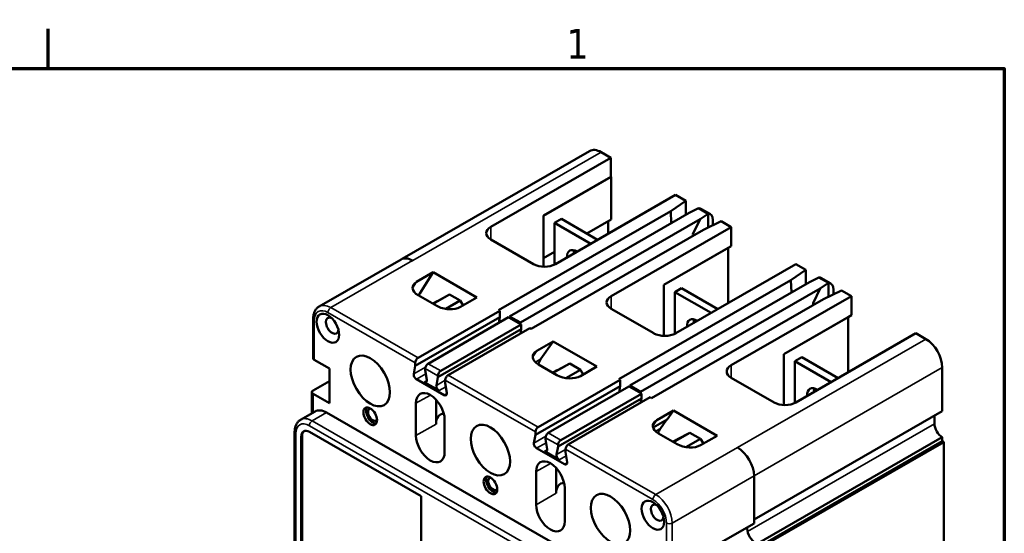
# Model space of a CAD drawing. Header units: inches. Extents: x 0.1 to 18.7, y 0.4 to 11.8.
# Tile 26 of 26: x 14 to 18.5, y 9.4 to 11.8. Entities that reach past the tile are written whole.
import ezdxf

# ---------------------------------------------------------------- set-up
doc = ezdxf.new("R2010")
doc.units = ezdxf.units.IN
doc.header["$LTSCALE"] = 1.111111
doc.header["$MEASUREMENT"] = 0
for name, color, linetype, lineweight in [('Border (ANSI)', 7, 'Continuous', 70), ('Visible (ANSI)', 7, 'Continuous', 50), ('Visible Narrow (ANSI)', 7, 'Continuous', 35)]:
    doc.layers.add(name, color=color, linetype=linetype, lineweight=lineweight)
doc.styles.add('Note Text (ANSI)', font='tahoma.ttf')

# ---------------------------------------------------------------- blocks, each defined once
blk = doc.blocks.new('Borders Default Border')
at = {"layer": 'Border (ANSI)'}
blk.add_line((12.75, 10.38), (12.75, 10.54), dxfattribs=at)
at = {"layer": 'Border (ANSI)', "flags": 128}
blk.add_lwpolyline([(0.38, 0.62), (0.38, 10.38), (16.62, 10.38), (16.62, 0.62), (0.38, 0.62)], dxfattribs=at)
at = {"layer": 'Border (ANSI)', "insert": (14.8479, 10.42), "char_height": 0.12, "attachment_point": 7, "style": 'Note Text (ANSI)'}
blk.add_mtext('1', dxfattribs=at)

msp = doc.modelspace()

# ---------------------------------------------------------------- linework, layer by layer
at = {"layer": 'Visible (ANSI)'}
for p, q in [((16.6016, 11.1617), (15.7586, 10.6762)), ((16.6975, 11.1313), (16.1574, 10.8203)), ((16.6537, 11.1566), (16.6975, 11.1313)), ((16.6975, 11.0455), (16.6975, 11.1313)), ((16.6975, 11.0455), (16.3942, 10.8708)), ((16.3952, 10.8703), (16.6985, 11.0449)), ((16.6985, 11.0449), (16.6975, 11.0455)), ((16.6985, 10.8537), (16.6985, 11.0449)), ((16.9882, 10.9639), (16.4481, 10.6529)), ((17.034, 10.9376), (16.9664, 10.8914)), ((16.9882, 10.9639), (17.034, 10.9376)), ((17.034, 10.9376), (17.034, 10.8738)), ((17.0496, 10.8828), (17.0921, 10.9041)), ((17.1353, 10.8792), (17.0921, 10.9041)), ((17.1451, 10.8774), (17.1056, 10.9002)), ((16.1929, 10.446), (16.9664, 10.8914)), ((16.242, 10.4177), (17.0496, 10.8828)), ((16.2907, 10.3897), (17.0983, 10.8547)), ((16.3942, 10.8708), (16.3942, 10.6796)), ((16.3952, 10.8703), (16.3942, 10.8708)), ((16.3952, 10.6791), (16.3952, 10.8703)), ((16.4447, 10.8381), (16.4754, 10.8558)), ((16.6379, 10.7622), (16.4754, 10.8558)), ((16.5887, 10.7905), (16.6985, 10.8537)), ((16.9664, 10.8914), (16.9691, 10.8364)), ((17.0666, 10.7878), (17.0983, 10.8547)), ((17.1353, 10.8792), (17.0983, 10.8547)), ((17.1353, 10.8792), (17.1353, 10.8175)), ((17.1558, 10.8505), (17.1558, 10.8274)), ((16.3398, 10.3614), (17.1133, 10.8068)), ((16.6072, 10.7445), (16.4447, 10.8381)), ((16.4447, 10.8381), (16.4447, 10.6511)), ((16.6847, 10.7892), (16.6847, 10.8458)), ((17.2386, 10.8197), (16.6985, 10.5087)), ((17.1133, 10.8068), (17.1935, 10.8457)), ((17.1935, 10.8457), (17.2386, 10.8197)), ((17.2386, 10.734), (17.2386, 10.8197)), ((16.3499, 10.6529), (16.1574, 10.7637)), ((17.067, 10.7801), (17.0666, 10.7878)), ((17.2386, 10.734), (16.9354, 10.5593)), ((16.9354, 10.5593), (17.2249, 10.726)), ((17.2386, 10.734), (17.2249, 10.726)), ((17.2249, 10.726), (17.2249, 10.477)), ((15.7539, 10.6739), (15.3858, 10.462)), ((16.3942, 10.6413), (16.3942, 10.6796)), ((16.3942, 10.6796), (16.3952, 10.6791)), ((16.3952, 10.6791), (16.4447, 10.7076)), ((15.8064, 10.6686), (15.806, 10.6688)), ((17.5293, 10.6523), (16.9892, 10.3413)), ((17.507, 10.5801), (17.5745, 10.6263)), ((17.5293, 10.6523), (17.5745, 10.6263)), ((17.5745, 10.6263), (17.5745, 10.5625)), ((15.8981, 10.6158), (15.8242, 10.5732)), ((15.8981, 10.6158), (15.8383, 10.5202)), ((15.8981, 10.6158), (16.0945, 10.5027)), ((17.6327, 10.5928), (17.5901, 10.5715)), ((17.6759, 10.5679), (17.6327, 10.5928)), ((17.687, 10.5654), (17.6449, 10.5896)), ((16.7335, 10.1347), (17.507, 10.5801)), ((16.7826, 10.1064), (17.5901, 10.5715)), ((16.8313, 10.0784), (17.6389, 10.5434)), ((16.9354, 10.3296), (16.9354, 10.5593)), ((16.9849, 10.5271), (17.0155, 10.5447)), ((17.179, 10.4506), (17.0155, 10.5447)), ((17.507, 10.5801), (17.5097, 10.5252)), ((17.6071, 10.4765), (17.6389, 10.5434)), ((17.6389, 10.5434), (17.6759, 10.5679)), ((17.6759, 10.5679), (17.6759, 10.5062)), ((17.6991, 10.5377), (17.6991, 10.5175)), ((15.9148, 10.4645), (15.8307, 10.5129)), ((15.9722, 10.5163), (15.8986, 10.4739)), ((15.9172, 10.4865), (15.9722, 10.5163)), ((15.9722, 10.5163), (16.0204, 10.4886)), ((16.0945, 10.5027), (16.0207, 10.4601)), ((16.8804, 10.0501), (17.6539, 10.4955)), ((17.1484, 10.4329), (16.9849, 10.5271)), ((16.9849, 10.5271), (16.9849, 10.339)), ((17.7788, 10.5087), (17.2386, 10.1976)), ((17.734, 10.5344), (17.6539, 10.4955)), ((17.734, 10.5344), (17.7788, 10.5087)), ((17.7788, 10.5087), (17.7788, 10.4225)), ((15.8969, 10.4749), (15.9159, 10.4858)), ((16.0204, 10.4886), (15.9552, 10.4511)), ((16.0204, 10.4886), (16.033, 10.4672)), ((16.891, 10.3413), (16.6985, 10.4521)), ((17.6075, 10.4688), (17.6071, 10.4765)), ((15.3588, 10.4068), (15.3588, 10.2296)), ((15.818, 10.1953), (16.1986, 10.4146)), ((16.1986, 10.4427), (15.8305, 10.2307)), ((15.8757, 10.2047), (16.2379, 10.4133)), ((16.1986, 10.4427), (16.1929, 10.446)), ((16.1954, 10.397), (16.1986, 10.4146)), ((16.1986, 10.4427), (16.1986, 10.4146)), ((16.2417, 10.4111), (16.2379, 10.4133)), ((16.2417, 10.4111), (16.242, 10.4177)), ((16.2417, 10.4111), (16.2911, 10.3827)), ((16.242, 10.4177), (16.2907, 10.3897)), ((17.7788, 10.4225), (17.4755, 10.2478)), ((17.4755, 10.2478), (17.7651, 10.4145)), ((17.7788, 10.4225), (17.7651, 10.4145)), ((17.7651, 10.4145), (17.7651, 10.1659)), ((15.9323, 10.1721), (16.2945, 10.3807)), ((16.3337, 10.3649), (15.9657, 10.1529)), ((16.1954, 10.397), (16.1936, 10.3878)), ((16.1954, 10.397), (16.1958, 10.389)), ((16.2911, 10.3827), (16.2907, 10.3897)), ((16.2945, 10.3807), (16.2911, 10.3827)), ((16.2945, 10.3594), (16.2945, 10.3807)), ((16.3398, 10.3614), (16.3337, 10.3649)), ((15.9197, 10.1435), (16.2945, 10.3594)), ((16.2927, 10.3499), (16.2909, 10.3402)), ((16.2927, 10.3499), (16.2945, 10.3594)), ((16.2931, 10.3415), (16.2927, 10.3499)), ((18.0695, 10.3413), (17.5293, 10.0302)), ((18.0695, 10.3413), (18.1139, 10.3157)), ((16.4382, 10.3047), (16.3644, 10.2622)), ((16.4382, 10.3047), (16.383, 10.2259)), ((16.4382, 10.3047), (16.6347, 10.1916)), ((17.4755, 10.0186), (17.4755, 10.2478)), ((17.525, 10.216), (17.5557, 10.2337)), ((17.7192, 10.1395), (17.5557, 10.2337)), ((15.364, 10.2224), (15.4316, 10.1835)), ((15.4316, 10.1835), (15.4316, 10.0272)), ((15.8112, 10.1588), (15.818, 10.1953)), ((15.818, 10.209), (15.818, 10.1953)), ((16.455, 10.1535), (16.372, 10.2013)), ((16.5124, 10.2052), (16.4387, 10.1628)), ((16.4573, 10.1755), (16.5124, 10.2052)), ((16.5124, 10.2052), (16.5605, 10.1775)), ((16.6347, 10.1916), (16.5608, 10.1491)), ((17.6885, 10.1219), (17.525, 10.216)), ((17.525, 10.216), (17.525, 10.0279)), ((18.1877, 10.1878), (18.1877, 9.9916)), ((15.8631, 10.1829), (15.8631, 10.1761)), ((15.8631, 10.1761), (15.8699, 10.1317)), ((15.9129, 10.107), (15.9197, 10.1435)), ((15.9197, 10.1435), (15.9197, 10.1504)), ((16.437, 10.1638), (16.4561, 10.1748)), ((16.5605, 10.1775), (16.4953, 10.14)), ((16.5605, 10.1775), (16.5731, 10.1562)), ((17.4311, 10.0302), (17.2386, 10.1411)), ((15.4316, 10.1263), (15.3581, 10.084)), ((15.9479, 10.0633), (15.8231, 10.1352)), ((15.858, 10.1219), (15.9248, 10.0834)), ((15.9531, 10.1312), (15.9531, 10.1175)), ((15.9531, 10.1175), (15.9599, 10.0732)), ((16.3585, 9.8841), (16.7392, 10.1033)), ((16.7392, 10.1314), (16.3711, 9.9195)), ((16.4162, 9.8934), (16.7784, 10.102)), ((16.7392, 10.1314), (16.7335, 10.1347)), ((16.7392, 10.1033), (16.7359, 10.0858)), ((16.7392, 10.1314), (16.7392, 10.1033)), ((16.7784, 10.102), (16.7822, 10.0998)), ((16.7822, 10.0998), (16.7826, 10.1064)), ((16.7822, 10.0998), (16.8316, 10.0714)), ((16.7826, 10.1064), (16.8313, 10.0784)), ((15.3529, 10.0768), (15.3529, 9.9816)), ((15.4316, 10.0272), (15.3581, 10.0695)), ((16.4728, 9.8609), (16.835, 10.0694)), ((16.8743, 10.0536), (16.5062, 9.8417)), ((16.7359, 10.0858), (16.7342, 10.0765)), ((16.7359, 10.0858), (16.7363, 10.0777)), ((16.8316, 10.0714), (16.8313, 10.0784)), ((16.8316, 10.0714), (16.835, 10.0694)), ((16.835, 10.0694), (16.835, 10.0481)), ((16.8804, 10.0501), (16.8743, 10.0536)), ((15.8211, 10.0264), (15.8211, 9.8811)), ((15.9114, 10.0426), (15.9114, 9.9331)), ((16.4602, 9.8323), (16.835, 10.0481)), ((16.8333, 10.0387), (16.8314, 10.0289)), ((16.835, 10.0481), (16.8333, 10.0387)), ((16.8337, 10.0302), (16.8333, 10.0387)), ((15.3673, 9.9899), (15.3025, 9.9525)), ((16.8922, 9.1366), (15.4194, 9.9847)), ((16.9784, 9.9937), (16.9045, 9.9511)), ((16.9784, 9.9937), (16.95, 9.9532)), ((16.9784, 9.9937), (17.1748, 9.8806)), ((17.3412, 9.5041), (18.1877, 9.9916)), ((18.1528, 9.9345), (18.1528, 9.9708)), ((15.9499, 9.8069), (15.9499, 9.9522)), ((16.95, 9.9532), (16.8874, 9.9171)), ((16.9479, 9.952), (16.9211, 9.9136)), ((15.2755, 9.8973), (15.2755, 8.2513)), ((15.3051, 9.876), (15.3051, 8.2301)), ((15.309, 9.8783), (15.309, 8.2323)), ((15.8451, 9.6078), (15.342, 9.8975)), ((16.3585, 9.8841), (16.3517, 9.8475)), ((16.3585, 9.8977), (16.3585, 9.8841)), ((16.9962, 9.8418), (16.9121, 9.8902)), ((17.0525, 9.8942), (16.9789, 9.8518)), ((16.9975, 9.8644), (17.0525, 9.8942)), ((17.0525, 9.8942), (17.1007, 9.8665)), ((17.1748, 9.8806), (17.101, 9.838)), ((17.3412, 9.386), (18.1877, 9.8735)), ((18.1877, 9.8735), (18.1877, 9.8553)), ((16.4037, 9.8648), (16.4037, 9.8717)), ((16.4105, 9.8205), (16.4037, 9.8648)), ((16.4602, 9.8323), (16.4534, 9.7957)), ((16.4602, 9.8391), (16.4602, 9.8323)), ((16.9962, 9.8637), (16.9772, 9.8528)), ((17.1007, 9.8665), (17.0352, 9.8288)), ((17.1007, 9.8665), (17.1133, 9.8451)), ((17.3412, 9.3678), (18.1877, 9.8553)), ((17.3467, 9.3637), (18.194, 9.8517)), ((18.1877, 9.8553), (18.194, 9.8517)), ((18.194, 9.8517), (18.194, 8.9737)), ((16.4885, 9.752), (16.3636, 9.8239)), ((16.3985, 9.8106), (16.4654, 9.7721)), ((16.4936, 9.8199), (16.4936, 9.8063)), ((16.5004, 9.7619), (16.4936, 9.8063)), ((17.2673, 9.8273), (17.2665, 9.8277)), ((16.3612, 9.719), (16.3612, 9.57)), ((16.4516, 9.7351), (16.4516, 9.622)), ((17.3412, 9.4862), (17.3412, 9.6994)), ((15.8451, 9.3769), (15.8451, 9.6078)), ((16.4901, 9.4958), (16.4901, 9.6448)), ((17.3412, 9.4862), (17.0772, 9.3342))]:
    msp.add_line(p, q, dxfattribs=at)
for centre, major_axis, ratio, start_param, end_param in [((16.6537, 11.0712), (-0.0521, 0.0905), 0.578093, 5.499721, 6.283185), ((17.0702, 10.85), (0.0391, 0.0476), 0.66108, 0.109951, 0.441862), ((17.1195, 10.8216), (0.024, 0.0566), 0.479463, 5.437897, 6.55714), ((16.2065, 10.792), (-0.0694, 0), 0.575862, 5.497787, 7.068583), ((16.5429, 10.6608), (-0.0304, 0.0527), 0.578093, 5.441075, 7.125295), ((16.5736, 10.6784), (0.0304, -0.0527), 0.578093, 3.668337, 3.983703), ((15.806, 10.5834), (-0.0521, 0.0905), 0.578093, 5.499721, 6.283185), ((16.399, 10.6812), (-0.0694, 0), 0.575862, 0.785398, 2.356194), ((17.6129, 10.5375), (0.0328, 0.0516), 0.605323, 0.026634, 0.358545), ((15.8799, 10.5412), (0.0741, -0.0078), 0.56716, 2.478053, 4.04885), ((17.6579, 10.5116), (0.0284, 0.0541), 0.549972, 5.474226, 6.593469), ((15.9963, 10.3321), (-0.1263, 0.2193), 0.578093, 0.29864, 0.36135), ((16.7476, 10.4804), (-0.0694, 0), 0.575862, 5.497787, 7.068583), ((15.964, 10.4928), (-0.0748, 0.0091), 0.564325, 0.925402, 2.496199), ((15.9963, 10.3462), (-0.0804, 0.1396), 0.578093, 6.267666, 6.283185), ((15.4444, 10.3755), (0.0201, -0.0349), 0.578093, 2.428257, 6.996521), ((17.0831, 10.3497), (-0.0304, 0.0527), 0.578093, 5.419681, 7.14669), ((17.1137, 10.3674), (0.0304, -0.0527), 0.578093, 3.668337, 4.005097), ((16.9401, 10.3695), (-0.0694, 0), 0.575862, 0.785398, 2.356194), ((18.1139, 10.2303), (-0.0521, 0.0905), 0.578093, 3.928925, 5.499721), ((15.3766, 10.2296), (-0.0178, 0), 0.575862, 0, 0.785398), ((15.8305, 10.2162), (-0.0089, -0.0154), 0.578093, 3.925057, 5.495853), ((16.4211, 10.2295), (0.0748, -0.0091), 0.564325, 2.496199, 4.066995), ((15.8757, 10.1902), (0.0089, 0.0154), 0.578093, 0.783464, 2.354261), ((16.5365, 10.0352), (-0.125, 0.2171), 0.578093, 0.263733, 0.431167), ((17.2878, 10.1693), (-0.0694, 0), 0.575862, 5.497787, 7.068583), ((15.8231, 10.1492), (-0.0086, 0.0149), 0.578093, 0.595346, 2.358128), ((15.9323, 10.1576), (-0.0089, -0.0154), 0.578093, 3.925057, 5.495853), ((15.9657, 10.1384), (0.0089, 0.0154), 0.578093, 0.783464, 2.354261), ((16.5041, 10.1817), (-0.0748, 0.0091), 0.564325, 0.925402, 2.496198), ((16.5365, 10.0352), (-0.0804, 0.1396), 0.578093, 6.267666, 6.283185), ((15.858, 10.1359), (0.0086, -0.0149), 0.578093, 5.499721, 7.262503), ((15.9248, 10.0974), (-0.0086, 0.0149), 0.578093, 0.595346, 2.358128), ((17.6232, 10.0387), (-0.0304, 0.0527), 0.578093, 5.419681, 7.14669), ((15.3707, 10.0768), (-0.0178, 0), 0.575862, 5.497787, 7.068583), ((15.8855, 9.9893), (-0.0455, 0.079), 0.578093, 3.928925, 7.070517), ((15.9479, 10.0773), (0.0086, -0.0149), 0.578093, 5.499721, 7.262503), ((17.6539, 10.0563), (0.0304, -0.0527), 0.578093, 3.668337, 4.005097), ((15.6274, 9.9748), (-0.0216, 0.0376), 0.578093, 0.274889, 2.866704), ((17.4802, 10.0585), (-0.0694, 0), 0.575862, 0.785398, 2.356194), ((15.4194, 9.8993), (-0.0521, 0.0905), 0.578093, 5.499721, 6.283185), ((15.6274, 9.9748), (-0.0152, 0.0265), 0.578093, 6.007941, 9.700022), ((15.9759, 9.896), (-0.0455, 0.079), 0.578093, 5.977496, 7.070517), ((18.1881, 9.9505), (-0.025, 0.0433), 0.578093, 0.772353, 0.787332), ((16.3711, 9.9049), (-0.0089, -0.0154), 0.578093, 3.925057, 5.495853), ((16.9612, 9.9185), (0.0748, -0.0091), 0.564325, 2.496199, 4.066995), ((18.1881, 9.9141), (-0.025, 0.0433), 0.578093, 0.787332, 2.347017), ((15.342, 9.8548), (-0.0261, 0.0453), 0.578093, 5.499721, 7.070517), ((15.346, 9.857), (-0.0261, 0.0453), 0.578093, 0.07515, 0.787332), ((15.8855, 9.844), (0.0455, -0.079), 0.578093, 3.928925, 7.070517), ((16.4162, 9.8789), (0.0089, 0.0154), 0.578093, 0.783464, 2.354261), ((17.0766, 9.7241), (-0.1256, 0.2181), 0.578093, 0.279961, 0.432645), ((16.3636, 9.838), (0.0086, -0.0149), 0.578093, 3.736938, 5.499721), ((16.4728, 9.8463), (-0.0089, -0.0154), 0.578093, 3.925057, 5.495853), ((16.5062, 9.8271), (0.0089, 0.0154), 0.578093, 0.783464, 2.354261), ((17.0766, 9.7241), (-0.0804, 0.1396), 0.578093, 6.267666, 6.283185), ((17.0453, 9.8701), (-0.0741, 0.0078), 0.56716, 0.907257, 2.478053), ((16.3985, 9.8247), (0.0086, -0.0149), 0.578093, 5.499721, 7.262503), ((16.4654, 9.7862), (0.0086, -0.0149), 0.578093, 3.736938, 5.499721), ((17.2673, 9.7419), (-0.0521, 0.0905), 0.578093, 3.928925, 5.499721), ((16.4257, 9.6819), (-0.0455, 0.079), 0.578093, 3.928925, 7.070517), ((16.4885, 9.7661), (0.0086, -0.0149), 0.578093, 5.499721, 7.262503), ((16.1676, 9.6638), (-0.0216, 0.0376), 0.578093, 0.274889, 2.866704), ((16.1676, 9.6638), (-0.0152, 0.0265), 0.578093, 6.007941, 9.700022), ((16.516, 9.5849), (-0.0455, 0.079), 0.578093, 5.96205, 7.070517), ((16.4257, 9.5329), (0.0455, -0.079), 0.578093, 3.928925, 7.070517), ((16.9058, 9.5339), (0.0201, -0.0349), 0.578093, 2.428257, 6.996521), ((17.3475, 9.4405), (-0.0261, 0.0453), 0.578093, 0.612419, 2.187083)]:
    msp.add_ellipse(centre, major_axis=major_axis, ratio=ratio, start_param=start_param, end_param=end_param, dxfattribs=at)
for centre, major_axis in [((15.4251, 10.3643), (-0.0358, 0.0621)), ((15.6156, 10.127), (-0.0624, 0.1083)), ((15.6156, 9.968), (-0.0216, 0.0376)), ((16.1558, 9.8159), (-0.0624, 0.1083)), ((16.1558, 9.657), (-0.0216, 0.0376)), ((16.6959, 9.5049), (-0.0624, 0.1083)), ((16.8865, 9.5228), (-0.0358, 0.0621))]:
    msp.add_ellipse(centre, major_axis=major_axis, ratio=0.578093, dxfattribs=at)
for points in [[(15.3858, 10.462), (15.3821, 10.4599), (15.3787, 10.4572), (15.3727, 10.4512), (15.3702, 10.4478), (15.3659, 10.4406), (15.3641, 10.4367), (15.3614, 10.4286), (15.3604, 10.4244), (15.3591, 10.4157), (15.3588, 10.4113), (15.3588, 10.4068)], [(15.3025, 9.9525), (15.2988, 9.9504), (15.2954, 9.9478), (15.2895, 9.9418), (15.2869, 9.9384), (15.2826, 9.9311), (15.2808, 9.9272), (15.2781, 9.9191), (15.2771, 9.9149), (15.2758, 9.9063), (15.2755, 9.9018), (15.2755, 9.8973)]]:
    msp.add_open_spline(points, degree=3, knots=[2.3542608, 2.3542608, 2.3542608, 2.3542608, 2.5117272, 2.5117272, 2.6691935, 2.6691935, 2.8266599, 2.8266599, 2.9841263, 2.9841263, 3.1415927, 3.1415927, 3.1415927, 3.1415927], dxfattribs=at)
at = {"layer": 'Visible Narrow (ANSI)'}
for p, q in [((15.8064, 10.6686), (16.6537, 11.1566)), ((16.1574, 10.8203), (16.1574, 10.7637)), ((15.806, 10.6688), (15.4379, 10.4569)), ((15.8242, 10.5732), (15.8058, 10.5438)), ((15.8383, 10.5202), (15.8283, 10.5144)), ((16.6985, 10.5087), (16.6985, 10.4521)), ((15.8305, 10.2307), (15.4379, 10.4569)), ((15.9172, 10.4865), (15.8969, 10.4749)), ((15.818, 10.209), (15.4253, 10.4351)), ((15.364, 10.3995), (15.364, 10.2224)), ((17.2665, 9.8277), (18.1139, 10.3157)), ((16.3644, 10.2622), (16.3461, 10.2361)), ((15.8112, 10.1588), (15.8642, 10.1893)), ((15.8757, 10.2047), (15.9323, 10.1721)), ((16.383, 10.2259), (16.3581, 10.2116)), ((17.2386, 10.1976), (17.2386, 10.1411)), ((17.3412, 9.7003), (18.1877, 10.1878)), ((15.8231, 10.1352), (15.8657, 10.1597)), ((15.8631, 10.1829), (15.9197, 10.1504)), ((16.3711, 9.9195), (15.9657, 10.1529)), ((16.4573, 10.1755), (16.437, 10.1638)), ((15.858, 10.1219), (15.8702, 10.1289)), ((15.9129, 10.107), (15.9531, 10.1301)), ((15.9248, 10.0834), (15.9556, 10.1011)), ((16.3585, 9.8977), (15.9531, 10.1312)), ((15.3581, 10.0695), (15.3581, 9.9846)), ((15.8211, 10.0264), (15.8858, 10.0636)), ((15.9479, 10.0633), (15.9601, 10.0703)), ((15.4194, 9.9847), (15.3546, 9.9474)), ((17.3412, 9.5035), (18.1528, 9.9708)), ((16.8148, 9.0775), (15.342, 9.9256)), ((16.8273, 9.0993), (15.3546, 9.9474)), ((15.9114, 9.9331), (15.8211, 9.8811)), ((16.9045, 9.9511), (16.8862, 9.925)), ((17.3118, 9.4502), (18.1528, 9.9345)), ((15.2807, 9.8901), (15.2807, 8.2441)), ((15.3051, 9.876), (15.309, 9.8783)), ((16.3517, 9.8475), (16.4047, 9.8781)), ((16.4162, 9.8934), (16.4728, 9.8609)), ((16.9211, 9.9136), (16.8982, 9.9005)), ((16.3636, 9.8239), (16.4062, 9.8484)), ((16.4037, 9.8717), (16.4602, 9.8391)), ((16.8992, 9.6153), (16.5062, 9.8417)), ((16.9975, 9.8644), (16.9772, 9.8527)), ((16.3985, 9.8106), (16.4107, 9.8176)), ((16.4534, 9.7957), (16.4936, 9.8189)), ((16.4654, 9.7721), (16.4962, 9.7898)), ((16.8867, 9.5935), (16.4936, 9.8199)), ((17.2673, 9.8273), (16.8992, 9.6153)), ((16.3612, 9.719), (16.4259, 9.7562)), ((16.4885, 9.752), (16.5007, 9.759)), ((17.3412, 9.6994), (16.9731, 9.4874)), ((16.4516, 9.622), (16.3612, 9.57)), ((16.9479, 9.3103), (16.9479, 9.4874)), ((16.9731, 9.3103), (16.9731, 9.4874))]:
    msp.add_line(p, q, dxfattribs=at)
for centre, major_axis, ratio, start_param, end_param in [((15.4379, 10.3715), (-0.0521, 0.0905), 0.578093, 5.499721, 6.283185), ((15.4379, 10.4423), (0.0089, 0.0154), 0.578093, 0.783464, 2.354265), ((15.3766, 10.4068), (-0.0178, 0), 0.575862, 0, 0.785403), ((15.4253, 10.3642), (-0.0432, 0.0751), 0.578093, 5.499721, 7.070517), ((15.342, 9.8548), (-0.0432, 0.0751), 0.578093, 5.499721, 7.070517), ((15.3546, 9.862), (-0.0521, 0.0905), 0.578093, 5.499721, 6.283185), ((15.3546, 9.9329), (0.0089, 0.0154), 0.578093, 0.783464, 2.354265), ((15.2933, 9.8973), (-0.0178, 0), 0.575862, 0, 0.785403), ((16.8992, 9.6008), (0.0089, 0.0154), 0.578093, 0.783464, 2.354265), ((16.8992, 9.5299), (-0.0521, 0.0905), 0.578093, 3.928925, 5.499721), ((16.8867, 9.5227), (-0.0432, 0.0751), 0.578093, 3.928925, 5.499721), ((16.9605, 9.4946), (0.0178, 0), 0.575862, 3.926986, 5.497787)]:
    msp.add_ellipse(centre, major_axis=major_axis, ratio=ratio, start_param=start_param, end_param=end_param, dxfattribs=at)

# ---------------------------------------------------------------- block references
at = {"xscale": 1.111111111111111, "yscale": 1.111111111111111, "zscale": 1.111111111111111}
msp.add_blockref('Borders Default Border', (0, 0), dxfattribs=at)

doc.saveas('drawing.dxf')
